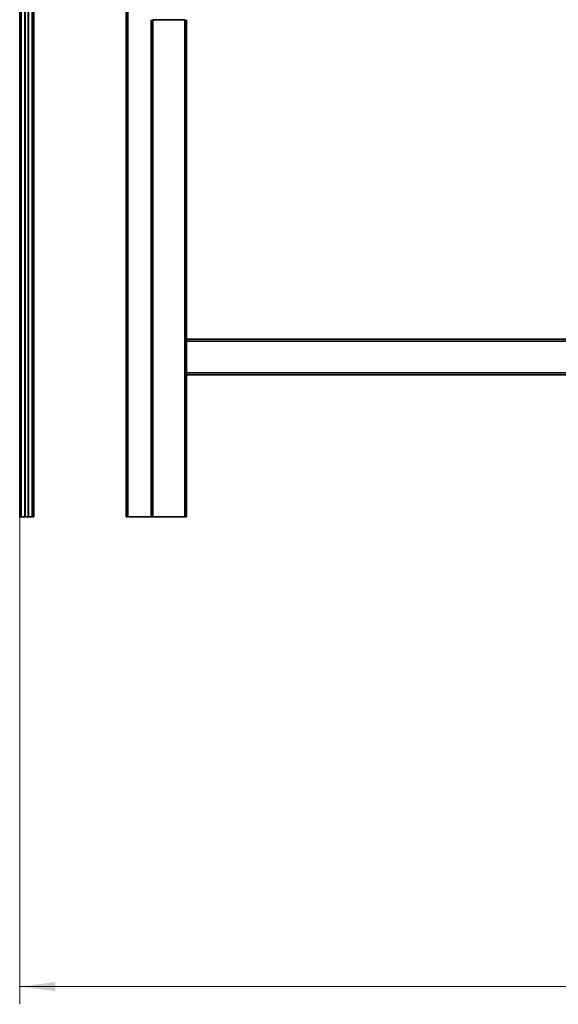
# Model space of a CAD drawing. Header units: millimetres. Extents: x -14862 to 14862, y -10512 to 10512.
# Tile 172 of 199: x 7634 to 9152, y 4113 to 6886. Entities that reach past the tile are written whole.
import ezdxf

# ---------------------------------------------------------------- set-up
doc = ezdxf.new("R2010")
doc.units = ezdxf.units.MM
doc.header["$LTSCALE"] = 4
doc.layers.get('0').update_dxf_attribs({"lineweight": 18})
doc.layers.add('几何体', color=7, linetype='Continuous', lineweight=35)
doc.layers.add('尺寸线层', color=3, linetype='Continuous', lineweight=18)
doc.styles.add('标准', font='txt', dxfattribs={"width": 0.667})
doc.dimstyles.new('GB_尺寸', dxfattribs={"dimtxt": 3.5, "dimasz": 4, "dimexe": 2, "dimexo": 0, "dimtad": 1, "dimdsep": 46, "dimtxsty": '标准', "dimblk": '_CAXARROW', "dimcen": 0, "dimdle": 8, "dimazin": 2, "dimtfac": 0.707107, "dimtdec": 3, "dimtmove": 2, "dimatfit": 3, "dimfxl": 0, "dimfrac": 2, "dimtolj": 1, "dimarcsym": 0})

# ---------------------------------------------------------------- blocks, each defined once
blk = doc.blocks.new('*X148')
at = {"layer": '尺寸线层'}
for points in [[(7634.5, 4162.9), (7734.5, 4175.4), (7734.5, 4150.4)], [(12459.5, 4162.9), (12359.5, 4175.4), (12359.5, 4150.4)]]:
    blk.add_hatch(color=0, dxfattribs=at).paths.add_polyline_path(points, flags=0)
at = {"layer": '尺寸线层', "color": 0}
for p, q in [((7634.5, 5485.9), (7634.5, 4112.9)), ((12459.5, 5485.9), (12459.5, 4112.9)), ((7634.5, 4162.9), (12459.5, 4162.9))]:
    blk.add_line(p, q, dxfattribs=at)
at = {"layer": '尺寸线层', "color": 0, "insert": (10047, 4221.8), "char_height": 87.5, "width": 342.611, "attachment_point": 5, "line_spacing_factor": 1.15057, "style": '标准'}
blk.add_mtext('\\T1.1;4825', dxfattribs=at)
blk = doc.blocks.new('_CAXARROW')
blk.add_hatch(color=0).paths.add_polyline_path([(0, 0), (-1, 0.125), (-1, -0.125)], flags=0)

msp = doc.modelspace()

# ---------------------------------------------------------------- linework, layer by layer
at = {"layer": '几何体'}
for p, q in [((7634.482, 5485.9), (7634.482, 7075.9)), ((7638.982, 5485.9), (7638.982, 7075.9)), ((7649.382, 5485.9), (7649.382, 7075.9)), ((7650.382, 5485.9), (7650.382, 7075.9)), ((7658.582, 5485.9), (7658.582, 7075.9)), ((7659.582, 5485.9), (7659.582, 7075.9)), ((7669.982, 5485.9), (7669.982, 7075.9)), ((7674.482, 5485.9), (7674.482, 7075.9)), ((7934.482, 6995.9), (7934.482, 5485.9)), ((7939.482, 6987.239), (7939.482, 5485.9)), ((8004.482, 6885.9), (8004.482, 5485.9)), ((8009.482, 6885.9), (8009.482, 5485.9)), ((8009.482, 6885.9), (8099.482, 6885.9)), ((8099.482, 6885.9), (8099.482, 5485.9)), ((8104.482, 6885.9), (8104.482, 5985.9)), ((10494.482, 5985.9), (8104.482, 5985.9)), ((8104.482, 5985.9), (8104.482, 5980.9)), ((10494.482, 5980.9), (8104.482, 5980.9)), ((8104.482, 5980.9), (8104.482, 5890.9)), ((10494.482, 5890.9), (8104.482, 5890.9)), ((8104.482, 5890.9), (8104.482, 5885.9)), ((10494.482, 5885.9), (8104.482, 5885.9)), ((8104.482, 5885.9), (8104.482, 5485.9)), ((7638.982, 5485.9), (7634.482, 5485.9)), ((7649.382, 5485.9), (7638.982, 5485.9)), ((7650.382, 5485.9), (7649.382, 5485.9)), ((7658.582, 5485.9), (7650.382, 5485.9)), ((7659.582, 5485.9), (7658.582, 5485.9)), ((7669.982, 5485.9), (7659.582, 5485.9)), ((7674.482, 5485.9), (7669.982, 5485.9)), ((7934.482, 5485.9), (7939.482, 5485.9)), ((7939.482, 5485.9), (8004.482, 5485.9)), ((8004.482, 5485.9), (8009.482, 5485.9)), ((8009.482, 5485.9), (8099.482, 5485.9)), ((8099.482, 5485.9), (8104.482, 5485.9))]:
    msp.add_line(p, q, dxfattribs=at)

# ---------------------------------------------------------------- dimensions: what is measured, and where the dimension line sits
at = {"layer": '尺寸线层'}
dim = msp.add_linear_dim(base=(12459.482, 4162.943), p1=(7634.482, 5485.9), p2=(12459.482, 5485.9), dimstyle='GB_尺寸', override={"dimscale": 25, "dimsah": 1, "dimtfill": 1, "dimtzin": 8}, dxfattribs=at)
dim.commit()
dim.dimension.update_dxf_attribs({"geometry": '*X148', "text_midpoint": (10046.982, 4221.829), "dimtype": 160})

doc.saveas('drawing.dxf')
